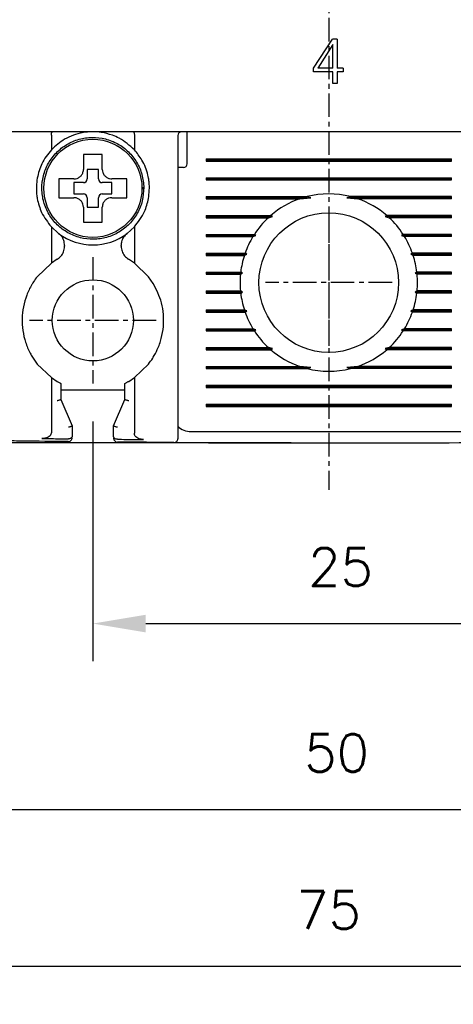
# Model space of a CAD drawing. Extents: x -28 to 1048, y -170 to 585.
# Tile 11 of 22: x 418 to 441, y 310 to 362. Entities that reach past the tile are written whole.
import ezdxf

# ---------------------------------------------------------------- set-up
doc = ezdxf.new("R2010")
doc.units = 0
doc.header["$MEASUREMENT"] = 0
doc.linetypes.add('CENTER', pattern=[2, 1.25, -0.25, 0.25, -0.25])
doc.layers.get('0').update_dxf_attribs({"linetype": 'CONTINUOUS'})
doc.layers.add('cen', color=1, linetype='CENTER')
doc.layers.add('di', color=3, linetype='CONTINUOUS')
doc.styles.add('KIM', font='ROMANS.shx', dxfattribs={"height": 5, "bigfont": 'GSG1.shx'})
doc.styles.get("Standard").update_dxf_attribs({"font": 'romans.shx', "height": 2, "bigfont": 'hgs.shx'})
doc.dimstyles.new('STANDARD$0', dxfattribs={"dimtxt": 5, "dimasz": 5, "dimexe": 1, "dimexo": 2, "dimgap": 2, "dimtad": 1, "dimdec": 4, "dimzin": 12, "dimdsep": 46, "dimtxsty": 'KIM', "dimcen": -1, "dimdle": 0.1, "dimadec": 0, "dimazin": 0, "dimtfac": 1, "dimtdec": 4, "dimtmove": 0, "dimatfit": 3, "dimfxl": 0, "dimtolj": 1, "dimtzin": 0, "dimarcsym": 0})

# ---------------------------------------------------------------- blocks, each defined once
blk = doc.blocks.new('*D181')
at = {"layer": 'di'}
for p, q in [((396.485, 340.609), (396.485, 309.753)), ((471.485, 340.509), (471.485, 309.753)), ((468.685, 311.753), (399.285, 311.753))]:
    blk.add_line(p, q, dxfattribs=at)
for points in [[(399.285, 312.22), (399.285, 311.286), (396.485, 311.753)], [(468.685, 312.22), (468.685, 311.286), (471.485, 311.753)]]:
    blk.add_solid(points, dxfattribs=at)
at = {"layer": 'di', "insert": (433.974, 314.753), "char_height": 2, "attachment_point": 5}
blk.add_mtext('\\A1;75', dxfattribs=at)
blk = doc.blocks.new('*D185')
at = {"layer": 'di'}
for p, q in [((421.485, 340.654), (421.485, 327.935)), ((446.485, 340.654), (446.485, 327.935)), ((424.285, 329.935), (443.685, 329.935))]:
    blk.add_line(p, q, dxfattribs=at)
for points in [[(424.285, 330.402), (424.285, 329.469), (421.485, 329.935)], [(443.685, 330.402), (443.685, 329.469), (446.485, 329.935)]]:
    blk.add_solid(points, dxfattribs=at)
at = {"layer": 'di', "insert": (434.608, 332.935), "char_height": 2, "attachment_point": 5}
blk.add_mtext('\\A1;25', dxfattribs=at)
blk = doc.blocks.new('*D186')
at = {"layer": 'di'}
for p, q in [((395.285, 438.009), (379.146, 438.009)), ((381.146, 435.209), (381.146, 342.309)), ((431.985, 339.509), (379.146, 339.509))]:
    blk.add_line(p, q, dxfattribs=at)
for points in [[(380.679, 435.209), (381.612, 435.209), (381.146, 438.009)], [(380.679, 342.309), (381.612, 342.309), (381.146, 339.509)]]:
    blk.add_solid(points, dxfattribs=at)
at = {"layer": 'di', "insert": (378.146, 389.109), "char_height": 2, "attachment_point": 5, "rotation": 90}
blk.add_mtext('\\A1;98.5', dxfattribs=at)
blk = doc.blocks.new('*D180')
at = {"layer": 'di'}
for p, q in [((408.985, 342.654), (408.985, 318.08)), ((458.985, 342.654), (458.985, 318.08)), ((411.785, 320.08), (456.185, 320.08))]:
    blk.add_line(p, q, dxfattribs=at)
for points in [[(411.785, 320.547), (411.785, 319.614), (408.985, 320.08)], [(456.185, 320.547), (456.185, 319.614), (458.985, 320.08)]]:
    blk.add_solid(points, dxfattribs=at)
at = {"layer": 'di', "insert": (434.404, 323.08), "char_height": 2, "attachment_point": 5}
blk.add_mtext('\\A1;50', dxfattribs=at)

msp = doc.modelspace()

# ---------------------------------------------------------------- linework, layer by layer
for p, q in [((433.181, 359.374), (434.188, 360.913)), ((434.431, 360.913), (434.188, 360.913)), ((434.431, 360.913), (434.431, 359.374)), ((434.206, 360.624), (433.405, 359.374)), ((434.206, 359.374), (434.206, 360.624)), ((433.181, 359.182), (433.181, 359.374)), ((434.206, 359.182), (433.181, 359.182)), ((434.206, 359.374), (433.405, 359.374)), ((434.206, 358.573), (434.206, 359.182)), ((434.752, 359.374), (434.431, 359.374)), ((434.752, 359.182), (434.431, 359.182)), ((434.431, 359.182), (434.431, 358.573)), ((434.752, 359.374), (434.752, 359.182)), ((434.431, 358.573), (434.206, 358.573)), ((470.785, 356.009), (397.185, 356.009)), ((426.485, 355.609), (426.485, 356.009)), ((419.285, 355.825), (419.285, 355.823)), ((419.285, 355.823), (419.285, 355.049)), ((423.685, 355.823), (423.684, 355.825)), ((423.685, 355.823), (423.685, 355.049)), ((425.985, 355.809), (425.985, 340.616)), ((426.485, 354.309), (426.485, 355.609)), ((427.485, 354.567), (440.485, 354.567)), ((427.485, 354.567), (427.485, 354.451)), ((427.485, 354.509), (440.485, 354.509)), ((427.485, 354.451), (440.485, 354.451)), ((440.485, 354.451), (440.485, 354.567)), ((421.785, 354.009), (421.185, 354.009)), ((421.185, 354.009), (421.185, 353.509)), ((421.785, 353.509), (421.785, 354.009)), ((426.285, 354.109), (425.985, 354.109)), ((419.915, 353.509), (419.685, 353.509)), ((427.485, 353.567), (440.485, 353.567)), ((427.485, 353.567), (427.485, 353.451)), ((427.485, 353.509), (440.485, 353.509)), ((427.485, 353.451), (440.485, 353.451)), ((440.485, 353.451), (440.485, 353.567)), ((420.985, 353.309), (420.485, 353.309)), ((420.485, 353.309), (420.485, 352.709)), ((422.485, 353.309), (421.985, 353.309)), ((422.485, 352.709), (422.485, 353.309)), ((424.084, 353.043), (424.185, 353.043)), ((424.185, 352.975), (424.084, 352.975)), ((424.185, 353.043), (424.185, 352.975)), ((420.485, 352.709), (420.985, 352.709)), ((421.185, 352.509), (421.185, 352.009)), ((421.785, 352.009), (421.785, 352.509)), ((421.985, 352.709), (422.485, 352.709)), ((427.485, 352.567), (432.837, 352.567)), ((427.485, 352.567), (427.485, 352.451)), ((427.485, 352.509), (433.031, 352.509)), ((427.485, 352.451), (432.45, 352.451)), ((432.45, 352.451), (433.031, 352.509)), ((433.031, 352.509), (432.837, 352.567)), ((435.132, 352.567), (434.938, 352.509)), ((434.938, 352.509), (435.52, 352.451)), ((440.485, 352.509), (434.938, 352.509)), ((440.485, 352.567), (435.132, 352.567)), ((440.485, 352.451), (435.52, 352.451)), ((440.485, 352.451), (440.485, 352.567)), ((421.185, 352.009), (421.785, 352.009)), ((420.985, 351.439), (420.985, 351.209)), ((427.485, 351.567), (430.913, 351.567)), ((427.485, 351.567), (427.485, 351.451)), ((427.485, 351.509), (431, 351.509)), ((427.485, 351.451), (430.784, 351.451)), ((430.784, 351.451), (431, 351.509)), ((431, 351.509), (430.913, 351.567)), ((437.056, 351.567), (436.969, 351.509)), ((436.969, 351.509), (437.185, 351.451)), ((440.485, 351.509), (436.969, 351.509)), ((440.485, 351.567), (437.056, 351.567)), ((440.485, 351.451), (437.185, 351.451)), ((440.485, 351.451), (440.485, 351.567)), ((419.285, 350.969), (419.285, 349.046)), ((419.285, 350.969), (419.669, 350.621)), ((423.3, 350.621), (423.685, 350.969)), ((423.685, 350.969), (423.685, 349.046)), ((427.485, 350.567), (430.041, 350.567)), ((427.485, 350.567), (427.485, 350.451)), ((427.485, 350.509), (430.123, 350.509)), ((427.485, 350.451), (429.969, 350.451)), ((429.969, 350.451), (430.123, 350.509)), ((430.123, 350.509), (430.041, 350.567)), ((437.928, 350.567), (437.846, 350.509)), ((437.846, 350.509), (438, 350.451)), ((440.485, 350.509), (437.846, 350.509)), ((440.485, 350.567), (437.928, 350.567)), ((440.485, 350.451), (438, 350.451)), ((440.485, 350.451), (440.485, 350.567)), ((419.985, 349.984), (419.985, 349.935)), ((422.985, 349.935), (422.985, 349.984)), ((419.589, 349.245), (419.285, 349.046)), ((423.685, 349.046), (423.38, 349.245)), ((427.485, 349.567), (429.55, 349.567)), ((427.485, 349.567), (427.485, 349.451)), ((427.485, 349.509), (429.636, 349.509)), ((427.485, 349.451), (429.511, 349.451)), ((429.511, 349.451), (429.636, 349.509)), ((429.636, 349.509), (429.55, 349.567)), ((438.419, 349.567), (438.333, 349.509)), ((438.333, 349.509), (438.458, 349.451)), ((440.485, 349.509), (438.333, 349.509)), ((440.485, 349.567), (438.419, 349.567)), ((440.485, 349.451), (438.458, 349.451)), ((440.485, 349.451), (440.485, 349.567)), ((419.285, 349.046), (418.535, 348.324)), ((424.435, 348.324), (423.685, 349.046)), ((424.685, 347.964), (424.435, 348.324)), ((427.485, 348.567), (429.318, 348.567)), ((427.485, 348.567), (427.485, 348.451)), ((427.485, 348.509), (429.412, 348.509)), ((427.485, 348.451), (429.305, 348.451)), ((429.305, 348.451), (429.412, 348.509)), ((429.412, 348.509), (429.318, 348.567)), ((438.651, 348.567), (438.557, 348.509)), ((438.557, 348.509), (438.664, 348.451)), ((440.485, 348.509), (438.557, 348.509)), ((440.485, 348.567), (438.651, 348.567)), ((440.485, 348.451), (438.664, 348.451)), ((440.485, 348.451), (440.485, 348.567)), ((427.485, 347.567), (429.305, 347.567)), ((427.485, 347.567), (427.485, 347.451)), ((427.485, 347.509), (429.412, 347.509)), ((427.485, 347.451), (429.318, 347.451)), ((429.412, 347.509), (429.305, 347.567)), ((429.318, 347.451), (429.412, 347.509)), ((438.664, 347.567), (438.557, 347.509)), ((438.557, 347.509), (438.651, 347.451)), ((440.485, 347.509), (438.557, 347.509)), ((440.485, 347.451), (438.651, 347.451)), ((440.485, 347.567), (438.664, 347.567)), ((440.485, 347.451), (440.485, 347.567)), ((427.485, 346.567), (429.511, 346.567)), ((427.485, 346.567), (427.485, 346.451)), ((427.485, 346.509), (429.636, 346.509)), ((427.485, 346.451), (429.55, 346.451)), ((429.636, 346.509), (429.511, 346.567)), ((429.55, 346.451), (429.636, 346.509)), ((438.458, 346.567), (438.333, 346.509)), ((438.333, 346.509), (438.419, 346.451)), ((440.485, 346.509), (438.333, 346.509)), ((440.485, 346.451), (438.419, 346.451)), ((440.485, 346.567), (438.458, 346.567)), ((440.485, 346.451), (440.485, 346.567)), ((427.485, 345.567), (429.969, 345.567)), ((427.485, 345.567), (427.485, 345.451)), ((430.123, 345.509), (429.969, 345.567)), ((438, 345.567), (437.846, 345.509)), ((440.485, 345.567), (438, 345.567)), ((440.485, 345.451), (440.485, 345.567)), ((427.485, 345.509), (430.123, 345.509)), ((427.485, 345.451), (430.041, 345.451)), ((430.041, 345.451), (430.123, 345.509)), ((437.846, 345.509), (437.928, 345.451)), ((440.485, 345.509), (437.846, 345.509)), ((440.485, 345.451), (437.928, 345.451)), ((427.485, 344.567), (430.784, 344.567)), ((427.485, 344.567), (427.485, 344.451)), ((427.485, 344.509), (431, 344.509)), ((431, 344.509), (430.784, 344.567)), ((430.913, 344.451), (431, 344.509)), ((437.185, 344.567), (436.969, 344.509)), ((436.969, 344.509), (437.056, 344.451)), ((440.485, 344.509), (436.969, 344.509)), ((440.485, 344.567), (437.185, 344.567)), ((440.485, 344.451), (440.485, 344.567)), ((418.285, 344.054), (418.535, 343.694)), ((427.485, 344.451), (430.913, 344.451)), ((440.485, 344.451), (437.056, 344.451)), ((418.535, 343.694), (419.285, 342.972)), ((423.685, 342.972), (424.435, 343.694)), ((427.485, 343.567), (432.45, 343.567)), ((427.485, 343.567), (427.485, 343.451)), ((427.485, 343.509), (433.031, 343.509)), ((427.485, 343.451), (432.837, 343.451)), ((433.031, 343.509), (432.45, 343.567)), ((432.837, 343.451), (433.031, 343.509)), ((435.52, 343.567), (434.938, 343.509)), ((434.938, 343.509), (435.132, 343.451)), ((440.485, 343.509), (434.938, 343.509)), ((440.485, 343.451), (435.132, 343.451)), ((440.485, 343.567), (435.52, 343.567)), ((440.485, 343.451), (440.485, 343.567)), ((419.285, 342.972), (419.285, 340.067)), ((419.285, 342.972), (419.585, 342.776)), ((423.385, 342.776), (423.685, 342.972)), ((423.685, 342.972), (423.685, 340.021)), ((419.785, 342.666), (419.785, 341.808)), ((423.185, 341.808), (423.185, 342.666)), ((427.485, 342.567), (440.485, 342.567)), ((427.485, 342.567), (427.485, 342.451)), ((427.485, 342.509), (440.485, 342.509)), ((427.485, 342.451), (440.485, 342.451)), ((440.485, 342.451), (440.485, 342.567)), ((423.185, 342.309), (419.785, 342.309)), ((419.785, 341.808), (419.785, 341.809)), ((419.785, 341.809), (420.385, 340.409)), ((422.585, 340.409), (423.185, 341.809)), ((423.185, 341.809), (423.185, 341.808)), ((427.485, 341.567), (440.485, 341.567)), ((427.485, 341.567), (427.485, 341.451)), ((427.485, 341.509), (440.485, 341.509)), ((427.485, 341.451), (440.485, 341.451)), ((440.485, 341.451), (440.485, 341.567)), ((420.385, 340.409), (420.385, 340.408)), ((420.385, 340.408), (420.385, 339.861)), ((422.585, 340.408), (422.585, 340.409)), ((422.585, 339.837), (422.585, 340.408)), ((426.685, 340.109), (441.285, 340.109)), ((420.183, 339.729), (420.185, 339.729)), ((422.783, 339.705), (422.785, 339.705))]:
    msp.add_line(p, q)
for centre, radius in [((421.485, 353.009), 2.6), ((433.985, 348.009), 3.7), ((421.485, 346.009), 2.15)]:
    msp.add_circle(centre, radius)
for centre, radius, start, end in [((426.185, 355.809), 0.2, 90, 180), ((426.285, 354.309), 0.2, 270, 0), ((420.985, 353.509), 0.2, 270, 0), ((421.985, 353.509), 0.2, 180, 270), ((420.985, 352.509), 0.2, 0, 90), ((421.985, 352.509), 0.2, 90, 180), ((433.985, 348.009), 4.7, 109.0625, 130.8026), ((433.985, 348.009), 4.7, 75.8668, 104.1332), ((433.985, 348.009), 4.7, 49.1974, 70.9375), ((433.985, 348.009), 4.7, 132.9123, 147.0301), ((433.985, 348.009), 4.7, 32.9699, 47.0877), ((421.485, 353.009), 3, 232.7522, 307.2478), ((433.985, 348.009), 4.7, 148.6925, 160.6442), ((433.985, 348.009), 4.7, 19.3558, 31.3075), ((433.985, 348.009), 4.7, 162.1296, 173.1848), ((433.985, 348.009), 4.7, 6.8152, 17.8704), ((433.985, 348.009), 4.7, 174.6005, 185.3995), ((433.985, 348.009), 4.7, 354.6005, 5.3995), ((433.985, 348.009), 4.7, 186.8152, 197.8704), ((433.985, 348.009), 4.7, 342.1296, 353.1848), ((433.985, 348.009), 4.7, 199.3558, 211.3075), ((433.985, 348.009), 4.7, 328.6925, 340.6442), ((433.985, 348.009), 4.7, 212.9699, 227.0877), ((433.985, 348.009), 4.7, 312.9123, 327.0301), ((433.985, 348.009), 4.7, 229.1974, 250.9375), ((433.985, 348.009), 4.7, 289.0625, 310.8026), ((433.985, 348.009), 4.7, 255.8668, 284.1332), ((426.685, 341.109), 1, 225.4794, 270), ((420.185, 339.781), 0.2, 269.4033, 360), ((422.785, 339.756), 0.2, 180, 269.5157), ((433.985, 1664.719), 1325.21, 269.632498, 270.367502), ((425.785, 339.734), 0.2, 269.6454, 0)]:
    msp.add_arc(centre, radius, start, end)
for points, knots in [([(419.285, 355.825), (419.286, 355.847), (419.288, 355.89), (419.298, 355.946), (419.312, 355.988), (419.326, 356.006), (419.335, 356.009), (419.338, 356.009), (419.338, 356.009)], [0, 0, 0, 0, 0.217458, 0.434772, 0.655996, 0.88466, 0.986787, 1, 1, 1, 1]), ([(421.485, 356.009), (421.297, 356), (420.944, 355.983), (420.608, 355.876), (420.45, 355.825)], [0, 0, 0, 0, 0.532004, 1, 1, 1, 1]), ([(422.519, 355.825), (422.324, 355.885), (421.987, 355.99), (421.634, 356.003), (421.485, 356.009)], [0, 0, 0, 0, 0.575576, 1, 1, 1, 1]), ([(423.631, 356.009), (423.631, 356.009), (423.634, 356.009), (423.643, 356.006), (423.657, 355.988), (423.671, 355.946), (423.681, 355.89), (423.683, 355.847), (423.684, 355.825)], [0, 0, 0, 0, 0.013213, 0.11534, 0.344004, 0.565228, 0.782542, 1, 1, 1, 1]), ([(424.185, 353.043), (424.164, 353.277), (424.122, 353.749), (423.83, 354.404), (423.392, 354.964), (422.82, 355.391), (422.158, 355.656), (421.45, 355.74), (420.744, 355.638), (420.089, 355.357), (419.529, 354.916), (419.102, 354.345), (418.837, 353.683), (418.754, 352.975), (418.855, 352.269), (419.136, 351.614), (419.578, 351.054), (420.149, 350.627), (420.811, 350.362), (421.519, 350.278), (422.225, 350.38), (422.88, 350.661), (423.44, 351.102), (423.865, 351.673), (424.14, 352.336), (424.17, 352.809), (424.185, 353.043)], [0, 0, 0, 0, 0.041425, 0.083575, 0.125, 0.166425, 0.208575, 0.25, 0.291425, 0.333575, 0.375, 0.416425, 0.458575, 0.5, 0.541425, 0.583575, 0.625, 0.666425, 0.708575, 0.75, 0.791425, 0.833575, 0.875, 0.916425, 0.958575, 1, 1, 1, 1]), ([(420.45, 355.825), (420.291, 355.759), (419.855, 355.577), (419.506, 355.254), (419.285, 355.049)], [0, 0, 0, 0, 0.364329, 1, 1, 1, 1]), ([(423.685, 355.049), (423.433, 355.277), (423.081, 355.597), (422.644, 355.774), (422.519, 355.825)], [0, 0, 0, 0, 0.7139442, 1, 1, 1, 1]), ([(419.285, 355.049), (419.097, 354.813), (418.747, 354.376), (418.602, 353.814), (418.535, 353.554)], [0, 0, 0, 0, 0.5380986, 1, 1, 1, 1]), ([(424.435, 353.554), (424.425, 353.604), (424.357, 353.937), (424.144, 354.484), (423.826, 354.875), (423.685, 355.049)], [0, 0, 0, 0, 0.087364, 0.593572, 1, 1, 1, 1]), ([(420.985, 354.809), (420.985, 354.766), (420.985, 354.69), (420.985, 354.612), (420.985, 354.579)], [0, 0, 0, 0, 0.571794, 1, 1, 1, 1]), ([(420.985, 354.579), (420.985, 354.413), (420.985, 354.223), (420.985, 354.034), (420.985, 354.009)], [0, 0, 0, 0, 0.871112, 1, 1, 1, 1]), ([(421.985, 354.579), (421.985, 354.612), (421.985, 354.69), (421.985, 354.766), (421.985, 354.809)], [0, 0, 0, 0, 0.428206, 1, 1, 1, 1]), ([(421.985, 354.009), (421.985, 354.034), (421.985, 354.223), (421.985, 354.413), (421.985, 354.579)], [0, 0, 0, 0, 0.128888, 1, 1, 1, 1]), ([(420.485, 353.509), (420.541, 353.515), (420.653, 353.526), (420.803, 353.612), (420.916, 353.738), (420.976, 353.879), (420.982, 353.972), (420.985, 354.009)], [0, 0, 0, 0, 0.214612, 0.429239, 0.643513, 0.857576, 1, 1, 1, 1]), ([(421.985, 354.009), (421.99, 353.953), (422.001, 353.841), (422.087, 353.691), (422.214, 353.578), (422.354, 353.518), (422.447, 353.511), (422.485, 353.509)], [0, 0, 0, 0, 0.214612, 0.429239, 0.643513, 0.857576, 1, 1, 1, 1]), ([(418.535, 353.554), (418.503, 353.266), (418.463, 352.897), (418.522, 352.54), (418.535, 352.464)], [0, 0, 0, 0, 0.78462, 1, 1, 1, 1]), ([(420.485, 353.509), (420.46, 353.509), (420.27, 353.509), (420.08, 353.509), (419.915, 353.509)], [0, 0, 0, 0, 0.128888, 1, 1, 1, 1]), ([(423.054, 353.509), (422.889, 353.509), (422.699, 353.509), (422.509, 353.509), (422.485, 353.509)], [0, 0, 0, 0, 0.871112, 1, 1, 1, 1]), ([(423.285, 353.509), (423.241, 353.509), (423.165, 353.509), (423.088, 353.509), (423.054, 353.509)], [0, 0, 0, 0, 0.571794, 1, 1, 1, 1]), ([(424.435, 352.464), (424.467, 352.758), (424.506, 353.123), (424.446, 353.485), (424.435, 353.554)], [0, 0, 0, 0, 0.807198, 1, 1, 1, 1]), ([(418.535, 352.464), (418.6, 352.21), (418.747, 351.642), (419.093, 351.209), (419.285, 350.969)], [0, 0, 0, 0, 0.445861, 1, 1, 1, 1]), ([(419.685, 352.509), (419.738, 352.509), (419.814, 352.509), (419.892, 352.509), (419.915, 352.509)], [0, 0, 0, 0, 0.70684, 1, 1, 1, 1]), ([(419.915, 352.509), (420.08, 352.509), (420.27, 352.509), (420.46, 352.509), (420.485, 352.509)], [0, 0, 0, 0, 0.871112, 1, 1, 1, 1]), ([(420.985, 352.009), (420.979, 352.065), (420.968, 352.178), (420.882, 352.327), (420.755, 352.44), (420.615, 352.5), (420.522, 352.507), (420.485, 352.509)], [0, 0, 0, 0, 0.214612, 0.429239, 0.643513, 0.857576, 1, 1, 1, 1]), ([(422.485, 352.509), (422.428, 352.504), (422.316, 352.492), (422.166, 352.406), (422.053, 352.28), (421.993, 352.139), (421.987, 352.046), (421.985, 352.009)], [0, 0, 0, 0, 0.2146123, 0.4292387, 0.6435135, 0.8575757, 1, 1, 1, 1]), ([(422.485, 352.509), (422.509, 352.509), (422.699, 352.509), (422.889, 352.509), (423.054, 352.509)], [0, 0, 0, 0, 0.128888, 1, 1, 1, 1]), ([(423.054, 352.509), (423.088, 352.509), (423.165, 352.509), (423.241, 352.509), (423.285, 352.509)], [0, 0, 0, 0, 0.428206, 1, 1, 1, 1]), ([(423.685, 350.969), (423.886, 351.223), (424.23, 351.658), (424.374, 352.227), (424.435, 352.464)], [0, 0, 0, 0, 0.583241, 1, 1, 1, 1]), ([(420.985, 352.009), (420.985, 351.985), (420.985, 351.795), (420.985, 351.605), (420.985, 351.439)], [0, 0, 0, 0, 0.128888, 1, 1, 1, 1]), ([(421.985, 351.439), (421.985, 351.605), (421.985, 351.795), (421.985, 351.985), (421.985, 352.009)], [0, 0, 0, 0, 0.871112, 1, 1, 1, 1]), ([(421.985, 351.209), (421.985, 351.263), (421.985, 351.339), (421.985, 351.416), (421.985, 351.439)], [0, 0, 0, 0, 0.70684, 1, 1, 1, 1]), ([(419.985, 349.984), (419.975, 350.074), (419.957, 350.254), (419.834, 350.475), (419.717, 350.578), (419.669, 350.621)], [0, 0, 0, 0, 0.367828, 0.735683, 1, 1, 1, 1]), ([(423.3, 350.621), (423.234, 350.559), (423.102, 350.436), (423.001, 350.204), (422.989, 350.049), (422.985, 349.984)], [0, 0, 0, 0, 0.366318, 0.732591, 1, 1, 1, 1]), ([(419.589, 349.245), (419.662, 349.298), (419.807, 349.404), (419.954, 349.651), (419.974, 349.838), (419.985, 349.935)], [0, 0, 0, 0, 0.323953, 0.647862, 1, 1, 1, 1]), ([(422.985, 349.935), (422.994, 349.845), (423.012, 349.665), (423.151, 349.414), (423.302, 349.302), (423.38, 349.245)], [0, 0, 0, 0, 0.325778, 0.651579, 1, 1, 1, 1]), ([(418.535, 348.324), (418.466, 348.233), (418.379, 348.116), (418.301, 347.991), (418.285, 347.964)], [0, 0, 0, 0, 0.783321, 1, 1, 1, 1]), ([(418.285, 347.964), (418.273, 347.945), (418.152, 347.745), (417.961, 347.342), (417.786, 346.732), (417.719, 346.1), (417.756, 345.464), (417.903, 344.844), (418.096, 344.376), (418.244, 344.123), (418.285, 344.054)], [0, 0, 0, 0, 0.016609, 0.1701, 0.323593, 0.477808, 0.632023, 0.786686, 0.941347, 1, 1, 1, 1]), ([(424.685, 344.054), (424.76, 344.187), (424.938, 344.505), (425.127, 345.051), (425.239, 345.677), (425.238, 346.314), (425.116, 347.105), (424.852, 347.63), (424.685, 347.964)], [0, 0, 0, 0, 0.111592, 0.26571, 0.419831, 0.574549, 0.729265, 1, 1, 1, 1]), ([(424.435, 343.694), (424.51, 343.795), (424.596, 343.91), (424.675, 344.038), (424.685, 344.054)], [0, 0, 0, 0, 0.873396, 1, 1, 1, 1]), ([(419.585, 342.776), (419.614, 342.759), (419.669, 342.727), (419.736, 342.692), (419.777, 342.67), (419.782, 342.668), (419.785, 342.666)], [0, 0, 0, 0, 0.2979613, 0.5599554, 0.7989416, 1, 1, 1, 1]), ([(423.185, 342.666), (423.187, 342.668), (423.191, 342.67), (423.221, 342.685), (423.267, 342.71), (423.324, 342.741), (423.365, 342.765), (423.385, 342.776)], [0, 0, 0, 0, 0.188954, 0.377385, 0.579407, 0.805366, 1, 1, 1, 1]), ([(419.785, 341.808), (419.782, 341.805), (419.778, 341.799), (419.745, 341.786), (419.695, 341.771), (419.64, 341.757), (419.602, 341.748), (419.586, 341.745), (419.585, 341.745)], [0, 0, 0, 0, 0.209284, 0.418502, 0.629593, 0.844734, 0.985697, 1, 1, 1, 1]), ([(423.385, 341.745), (423.383, 341.745), (423.367, 341.748), (423.329, 341.757), (423.274, 341.771), (423.224, 341.786), (423.191, 341.799), (423.187, 341.805), (423.185, 341.808)], [0, 0, 0, 0, 0.014303, 0.155266, 0.370407, 0.581498, 0.790716, 1, 1, 1, 1]), ([(420.385, 340.408), (420.382, 340.405), (420.378, 340.399), (420.345, 340.385), (420.295, 340.37), (420.24, 340.356), (420.202, 340.348), (420.186, 340.344), (420.185, 340.344)], [0, 0, 0, 0, 0.209288, 0.41851, 0.629604, 0.844744, 0.985694, 1, 1, 1, 1]), ([(422.785, 340.344), (422.783, 340.344), (422.767, 340.348), (422.729, 340.356), (422.674, 340.37), (422.624, 340.385), (422.591, 340.399), (422.587, 340.405), (422.585, 340.408)], [0, 0, 0, 0, 0.014306, 0.155256, 0.370396, 0.58149, 0.790712, 1, 1, 1, 1]), ([(425.985, 340.616), (425.985, 340.582), (425.985, 340.438), (425.985, 340.194), (425.985, 339.94), (425.985, 339.768), (425.985, 339.745), (425.985, 339.734)], [0, 0, 0, 0, 0.070888, 0.30317, 0.535449, 0.767724, 1, 1, 1, 1]), ([(419.285, 340.067), (419.281, 340.035), (419.274, 339.971), (419.212, 339.882), (419.103, 339.802), (418.953, 339.752), (418.839, 339.747), (418.786, 339.745)], [0, 0, 0, 0, 0.146941, 0.293551, 0.479409, 0.75724, 1, 1, 1, 1]), ([(420.385, 339.861), (420.385, 339.861), (420.384, 339.845), (420.377, 339.816), (420.347, 339.779), (420.302, 339.751), (420.246, 339.733), (420.205, 339.731), (420.185, 339.729)], [0, 0, 0, 0, 0.009072, 0.230311, 0.441413, 0.632595, 0.816154, 1, 1, 1, 1]), ([(422.783, 339.705), (422.762, 339.706), (422.721, 339.709), (422.666, 339.727), (422.621, 339.755), (422.592, 339.792), (422.585, 339.821), (422.585, 339.836), (422.585, 339.837)], [0, 0, 0, 0, 0.184812, 0.369329, 0.561684, 0.774222, 0.990891, 1, 1, 1, 1]), ([(424.176, 339.694), (424.091, 339.701), (423.962, 339.712), (423.812, 339.788), (423.732, 339.865), (423.691, 339.945), (423.686, 339.998), (423.685, 340.021)], [0, 0, 0, 0, 0.3856491, 0.5927567, 0.75933, 0.8923951, 1, 1, 1, 1]), ([(420.182, 339.581), (419.355, 339.59), (418.355, 339.601), (417.355, 339.613), (417.182, 339.616)], [0, 0, 0, 0, 0.827381, 1, 1, 1, 1]), ([(418.786, 339.745), (418.952, 339.743), (419.418, 339.738), (419.883, 339.733), (420.183, 339.729)], [0, 0, 0, 0, 0.357126, 1, 1, 1, 1]), ([(425.783, 339.534), (425.611, 339.535), (424.611, 339.542), (423.611, 339.55), (422.783, 339.556)], [0, 0, 0, 0, 0.1721742, 1, 1, 1, 1]), ([(422.785, 339.705), (423.085, 339.702), (423.548, 339.699), (424.012, 339.695), (424.176, 339.694)], [0, 0, 0, 0, 0.646884, 1, 1, 1, 1])]:
    msp.add_open_spline(points, degree=3, knots=knots)
for points in [[(421.985, 354.809), (421.818, 354.809), (421.485, 354.809), (421.151, 354.809), (420.985, 354.809)], [(419.685, 353.509), (419.685, 353.342), (419.685, 353.009), (419.685, 352.676), (419.685, 352.509)], [(423.285, 352.509), (423.285, 352.676), (423.285, 353.009), (423.285, 353.342), (423.285, 353.509)], [(420.985, 351.209), (421.151, 351.209), (421.485, 351.209), (421.818, 351.209), (421.985, 351.209)]]:
    msp.add_open_spline(points, degree=3)
at = {"layer": 'cen'}
for p, q in [((433.985, 442.039), (433.985, 337.03)), ((433.985, 351.364), (433.985, 344.654)), ((421.485, 349.364), (421.485, 342.654)), ((437.339, 348.009), (430.63, 348.009)), ((424.839, 346.009), (418.13, 346.009))]:
    msp.add_line(p, q, dxfattribs=at)

# ---------------------------------------------------------------- dimensions: what is measured, and where the dimension line sits
at = {"layer": 'di'}
dim = msp.add_linear_dim(base=(381.146, 339.509), p1=(397.285, 438.009), p2=(433.985, 339.509), angle=90, dimstyle='STANDARD$0', override={"dimtxt": 3, "dimasz": 2.8, "dimexe": 2, "dimdec": 2, "dimzin": 8, "dimtxsty": 'Standard', "dimcen": 0, "dimclrd": 256, "dimclre": 256, "dimclrt": 256, "dimadec": 2, "dimazin": 2, "dimtfac": 0.6, "dimtdec": 2, "dimtzin": 8, "dimlwd": 65535, "dimlwe": 65535, "dimarcsym": 1}, dxfattribs=at)
dim.commit()
dim.dimension.update_dxf_attribs({"geometry": '*D186', "text_midpoint": (381.146, 389.109), "dimtype": 160})
for base, p1, p2, picture, middle in [((458.985, 320.08), (408.985, 344.654), (458.985, 344.654), '*D180', (434.404, 320.08)), ((396.485, 311.753), (471.485, 342.509), (396.485, 342.609), '*D181', (433.974, 311.753)), ((446.485, 329.935), (421.485, 342.654), (446.485, 342.654), '*D185', (434.608, 329.935))]:
    dim = msp.add_linear_dim(base=base, p1=p1, p2=p2, dimstyle='STANDARD$0', override={"dimtxt": 3, "dimasz": 2.8, "dimexe": 2, "dimdec": 2, "dimzin": 8, "dimtxsty": 'Standard', "dimcen": 0, "dimclrd": 256, "dimclre": 256, "dimclrt": 256, "dimadec": 2, "dimazin": 2, "dimtfac": 0.6, "dimtdec": 2, "dimtzin": 8, "dimlwd": 65535, "dimlwe": 65535, "dimarcsym": 1}, dxfattribs=at)
    dim.commit()
    dim.dimension.update_dxf_attribs({"geometry": picture, "text_midpoint": middle, "dimtype": 160})

doc.saveas('drawing.dxf')
